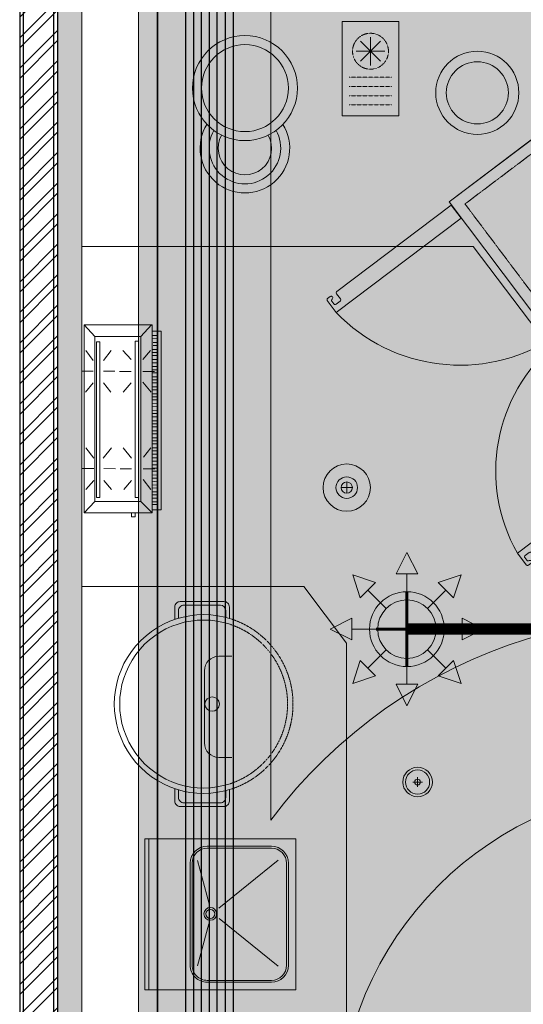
# Model space of a CAD drawing. Header units: millimetres. Extents: x 138182 to 148194, y 4376 to 21165.
# Tile 7 of 9: x 140029 to 141362, y 14807 to 17413. Entities that reach past the tile are written whole.
import ezdxf
from ezdxf.lldxf.tags import DXFTag

# ---------------------------------------------------------------- set-up
doc = ezdxf.new("R2010")
doc.units = ezdxf.units.MM
doc.header["$LTSCALE"] = 2.5
for name, pattern in [('( Hidden )', [0.375, 0.25, -0.125]), ('DASHED', [19.049999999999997, 12.7, -6.35]), ('HIDDEN', [0.375, 0.25, -0.125]), ('HIDDEN2', [4.7624999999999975, 3.174999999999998, -1.587499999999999]), ('HIDDENX2', [19.049999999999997, 12.7, -6.35])]:
    doc.linetypes.add(name, pattern=pattern)
for name, color, linetype, lineweight in [('00-ABM-SPR-68-D', 6, 'Continuous', 0), ('Dimension', 40, 'Continuous', 0), ('ELEC', 1, 'Continuous', 5), ('Electrical', 1, 'Continuous', 5), ('ELEVATION 1', 143, 'Continuous', 18), ('HATCH LIGHT', 250, 'Continuous', 0), ('HATCH MEDIUM', 251, 'Continuous', 5), ('SPRINKLER PENDANT EXIS.', 6, 'Continuous', 0), ('WALL', 132, 'Continuous', 25)]:
    doc.layers.add(name, color=color, linetype=linetype, lineweight=lineweight)
for name, color, linetype in [('2', 2, 'Continuous'), ('FIRE SPRINKLER PIPE', 1, 'Continuous'), ('MEPTEK-HVAC- LINEAR GRILL', 5, 'Continuous')]:
    doc.layers.add(name, color=color, linetype=linetype)
tags = doc.linetypes.add('DOT2', pattern=[3.174999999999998, 0, -3.174999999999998]).pattern_tags.tags
tags[6:7] = [DXFTag(74, 4), DXFTag(75, 0), DXFTag(340, '0'), DXFTag(46, 1.0), DXFTag(50, 0.0), DXFTag(44, 0.0), DXFTag(45, 0.0)]
tags[4:5] = [DXFTag(74, 4), DXFTag(75, 0), DXFTag(340, '0'), DXFTag(46, 1.0), DXFTag(50, 0.0), DXFTag(44, 0.0), DXFTag(45, 0.0)]

# ---------------------------------------------------------------- blocks, each defined once
blk = doc.blocks.new('hatch')
h = blk.add_hatch()
h.set_pattern_fill('FLEX', color=256, scale=10)
h.set_pattern_definition([(0, (-140.1241893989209, -20916.01759239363), (0, 63.5), [63.5, -63.5]), (45, (-76.62418939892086, -20916.01759239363), (0, 63.499999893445), [15.875, -58.052561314, 15.875, -89.80256131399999])])
edge = h.paths.add_edge_path()
edge.add_arc((215877.7525466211, 2464.580589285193), 12279.95709463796, 199.7789586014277, 238.7556541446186, ccw=False)
edge.add_line((204322.2502413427, -1690.863155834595), (203976.0716136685, -1690.863155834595))
edge.add_line((203976.0716136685, -1690.863155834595), (203976.0716136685, -9185.352777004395))
edge.add_line((203976.0716136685, -9185.352777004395), (204226.0716136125, -9185.352777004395))
edge.add_line((204226.0716136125, -9185.352777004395), (204226.0716136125, -9935.352777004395))
edge.add_line((204226.0716136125, -9935.352777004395), (204226.0716136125, -9900.352777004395))
edge.add_line((204226.0716136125, -9900.352777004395), (206576.0716136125, -9900.352777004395))
edge.add_line((206576.0716136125, -9900.352777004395), (206576.0716136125, -14735.35277710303))
edge.add_line((206576.0716136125, -14735.35277710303), (209508.275232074, -14735.35277710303))
edge.add_line((209508.275232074, -14735.35277710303), (209508.275232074, -8034.329115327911))
edge = h.paths.add_edge_path(flags=16)
edge.add_arc((208658.275232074, -12135.35277710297), 500.0000000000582, 270.0000000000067, 359.9999999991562, ccw=False)
edge.add_line((208658.275232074, -12635.35277710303), (207426.0716136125, -12635.35277710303))
edge.add_arc((207426.0716136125, -12135.35277710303), 500, 180, 270, ccw=False)
edge.add_line((206926.0716136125, -12135.35277710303), (206926.0716136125, -10050.35277700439))
edge.add_arc((206427.4942636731, -10048.93012694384), 498.5793796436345, 359.8365115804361, 450.1634884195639)
edge.add_line((206426.0716136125, -9550.352777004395), (204826.0716136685, -9550.352777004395))
edge.add_arc((204826.0716136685, -9050.352777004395), 500, 180, 270, ccw=False)
edge.add_line((204326.0716136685, -9050.352777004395), (204326.0716136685, -7850.770101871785))
edge.add_arc((205406.2731338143, -7041.038865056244), 1350.000000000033, 216.8556406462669, 503.144359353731)
edge.add_line((204326.0716136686, -6231.307628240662), (204326.0716136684, -2641.737441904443))
edge.add_arc((215877.7525466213, 2464.580589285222), 12629.95709463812, 203.84739980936, 236.6434316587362)
edge.add_arc((208658.2752321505, -8502.411733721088), 499.9999999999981, -8.373035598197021e-10, 56.643431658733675, ccw=False)
edge.add_line((209158.2752321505, -8502.411733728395), (209158.275232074, -12135.35277711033))
edge = h.paths.add_edge_path(flags=16)
edge.add_arc((205406.2731338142, -7041.038865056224), 900, 0, 360)
h = blk.add_hatch()
h.set_pattern_fill('GRASS', color=256, scale=5)
h.set_pattern_definition([(90, (0, 0), (-89.8025612, 89.8025612), [23.8125, -155.7926224]), (45, (0, 0), (-89.80256121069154, 89.80256121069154), [23.8125, -103.1875]), (135, (0, 0), (-89.80256121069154, -89.80256121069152), [23.8125, -103.1875])])
edge = h.paths.add_edge_path()
edge.add_arc((208658.2752321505, -8502.411733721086), 500, 359.9999999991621, 416.6434316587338)
edge.add_arc((215877.7525466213, 2464.580589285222), 12629.9570946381, 203.8473998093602, 236.6434316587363, ccw=False)
edge.add_line((204326.0716136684, -2641.737441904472), (204326.0716136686, -6231.307628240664))
edge.add_arc((205406.2731338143, -7041.038865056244), 1350.000000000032, -143.14435935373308, 143.1443593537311, ccw=False)
edge.add_line((204326.0716136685, -7850.770101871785), (204326.0716136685, -9050.352777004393))
edge.add_arc((204826.0716136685, -9050.352777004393), 500, 180, 270)
edge.add_line((204826.0716136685, -9550.352777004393), (206426.0716136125, -9550.352777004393))
edge.add_arc((206426.0716136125, -10050.3527770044), 500.0000000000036, 3.979039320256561e-13, 90, ccw=False)
edge.add_line((206926.0716136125, -10050.35277700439), (206926.0716136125, -12135.35277710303))
edge.add_arc((207426.0716136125, -12135.35277710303), 500, 180, 270)
edge.add_line((207426.0716136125, -12635.35277710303), (208658.275232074, -12635.35277710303))
edge.add_arc((208658.275232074, -12135.352777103), 500.0000000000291, 270.0000000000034, 359.9999999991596)
edge.add_line((209158.275232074, -12135.35277711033), (209158.2752321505, -8502.411733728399))
edge = h.paths.add_edge_path(flags=17)
edge.add_arc((205406.2731338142, -7041.038865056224), 900, 0, 360)
h.paths.add_polyline_path([(204871.1371718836, -7057.170748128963), (205040.0222840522, -7057.170748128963), (205040.0222840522, -6927.646614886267), (204871.1371718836, -6927.646614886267)], flags=16)
h.paths.add_polyline_path([(205771.1371718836, -7057.170748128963), (205940.0222840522, -7057.170748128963), (205940.0222840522, -6927.646614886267), (205771.1371718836, -6927.646614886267)], flags=16)
blk.add_line((203976.0716136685, -9185.352777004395), (203976.0716136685, -1690.863155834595))
blk.add_lwpolyline([(204322.2502413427, -1690.86315583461, 0.1717267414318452), (209508.275232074, -8034.329115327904), (209508.275232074, -14735.35277710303), (206576.0716136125, -14735.35277710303), (206576.0716136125, -9900.352777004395), (204226.0716136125, -9900.352777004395)], format="xyb")
blk.add_lwpolyline([(204326.0716136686, -6231.30762824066), (204326.0716136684, -2641.737441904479, 0.1440845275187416), (208933.199105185, -8084.779282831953, -0.2523121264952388), (209158.2752321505, -8502.411733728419), (209158.275232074, -12135.35277711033, -0.4142135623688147), (208658.275232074, -12635.35277710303), (207426.0716136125, -12635.35277710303, -0.414213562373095), (206926.0716136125, -12135.35277710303), (206926.0716136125, -10050.35277700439, 0.414213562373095), (206426.0716136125, -9550.352777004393), (204826.0716136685, -9550.352777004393, -0.414213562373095), (204326.0716136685, -9050.352777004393), (204326.0716136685, -7850.770101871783, 3.001244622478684)], format="xyb", close=True)
blk.add_circle((205406.2731338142, -7041.038865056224), 900)
blk = doc.blocks.new('H-WASH')
for p, q in [((-20, 0), (-20, -40)), ((20, 0), (-20, 0)), ((20, -40), (20, 0)), ((20, -1), (-20, -1)), ((-2.565514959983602, -16.92674025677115), (-13.62370313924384, -13.92486520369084)), ((2.781048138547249, -17.05438787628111), (14.19195882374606, -13.92486520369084)), ((-1.154494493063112, -19.68755928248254), (-13.71940225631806, -35.31333714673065)), ((1.603409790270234, -19.53914702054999), (14.28765794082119, -35.31333714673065)), ((-20, -40), (20, -40))]:
    blk.add_line(p, q)
for points in [[(-13.49999999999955, -38), (13.49999999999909, -38, 0.4142135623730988), (17.99999999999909, -33.5), (17.99999999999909, -16.5, 0.4142135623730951), (13.49999999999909, -12), (-13.50000000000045, -12, 0.4142135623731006), (-18.00000000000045, -16.5), (-17.99999999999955, -33.50000000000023, 0.414213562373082)], [(-13.49999999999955, -37.5), (13.49999999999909, -37.5, 0.4142135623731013), (17.49999999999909, -33.5), (17.49999999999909, -16.5, 0.414213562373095), (13.49999999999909, -12.5), (-13.50000000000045, -12.5, 0.4142135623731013), (-17.50000000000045, -16.5), (-17.49999999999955, -33.50000000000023, 0.414213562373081)]]:
    blk.add_lwpolyline(points, format="xyb", close=True)
for radius in [1.692510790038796, 1.192510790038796]:
    blk.add_circle((0.1002526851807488, -17.30528644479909), radius)
blk = doc.blocks.new('A$C7a6a0475')
for p, q in [((325.3831499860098, 415.8580889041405), (289.5980327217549, 415.8580889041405)), ((249.5980327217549, 175.8580889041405), (249.5980327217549, 375.8580889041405)), ((325.3831499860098, 135.8580889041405), (289.5980327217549, 135.8580889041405))]:
    blk.add_line(p, q)
at = {"elevation": 1.230083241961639e-09}
for points in [[(167.8255852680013, 517.9784508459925), (167.8255852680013, 552.3067650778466, -0.414213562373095), (182.8255852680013, 567.3067650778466), (303.7137192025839, 567.3067650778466, -0.414213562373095), (318.7137192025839, 552.3067650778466), (318.7137192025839, 520.6868320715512)], [(177.8255852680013, 521.1438579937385), (177.8255852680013, 542.3067650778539, -0.4142135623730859), (192.8255852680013, 557.3067650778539), (293.7137192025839, 557.3067650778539, -0.414213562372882), (308.7137192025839, 542.3067650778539), (308.7137192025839, 523.4639965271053)], [(167.8255852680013, 49.32831423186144), (167.8255852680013, 15, 0.414213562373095), (182.8255852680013, 0), (303.7137192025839, 7.275957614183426e-12, 0.414213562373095), (318.7137192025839, 15.00000000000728), (318.713719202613, 46.61993300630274)], [(177.8255852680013, 46.16290708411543), (177.8255852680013, 25, 0.4142135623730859), (192.8255852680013, 10), (293.7137192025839, 10, 0.4142135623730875), (308.7137192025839, 25), (308.713719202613, 43.84276855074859)]]:
    blk.add_lwpolyline(points, format="xyb", dxfattribs=at)
blk.add_circle((271.1044638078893, 283.653382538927), 20)
for centre, radius, start, end in [((247.5, 283.653382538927), 247.5, 71.65853981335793, 288.3414601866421), ((247.5, 283.653382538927), 232.5, 71.65853981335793, 288.3414601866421), ((289.5980327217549, 375.8580889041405), 40, 90, 180), ((289.5980327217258, 175.8580889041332), 39.99999999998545, 180, 270)]:
    blk.add_arc(centre, radius, start, end)
at = {"linetype": 'HIDDEN2', "ltscale": 0.1}
for radius in [247.5, 232.5]:
    blk.add_arc((247.5, 283.653382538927), radius, 288.3414601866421, 71.65853981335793, dxfattribs=at)
blk = doc.blocks.new('kjdfhjakld')
for points in [[(212.7355064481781, 83.33868941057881), (212.7355064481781, 106.6126569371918), (-261.8027528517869, 106.6126569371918), (-261.8027528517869, 83.33868941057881)], [(-261.8027528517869, 83.33868941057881), (-261.8027528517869, 106.6126569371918), (212.7355064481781, 106.6126569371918), (212.7355064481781, 83.33868941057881)], [(-247.424414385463, 52.93889655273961), (-278.2422689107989, 80.93096388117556), (-278.2422689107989, 80.93096388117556)], [(-241.7389877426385, 83.16894520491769), (-241.6167719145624, 97.61485608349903), (-241.6167719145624, 97.61485608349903)], [(-231.2854605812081, 85.48833003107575), (-231.1836140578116, 97.5265890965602), (-231.1836140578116, 97.5265890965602)], [(-223.2599545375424, 85.42043234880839), (-223.1581080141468, 97.45869141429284), (-223.1581080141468, 97.45869141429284)], [(-212.8267966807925, 85.33216536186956), (-212.7249501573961, 97.37042442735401), (-212.7249501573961, 97.37042442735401)], [(-186.0183811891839, 58.16208676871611), (-210.0285401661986, 79.10646018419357), (-210.0285401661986, 79.10646018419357)], [(-204.8012906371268, 85.2642676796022), (-204.6994441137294, 97.30252674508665), (-204.6994441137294, 97.30252674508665)], [(-196.7757845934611, 85.19636999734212), (-196.6739380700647, 97.23462906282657), (-196.6739380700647, 97.23462906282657)], [(-186.3426267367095, 85.10810301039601), (-186.2407802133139, 97.14636207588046), (-186.2407802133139, 97.14636207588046)], [(-177.5145700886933, 85.03341555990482), (-177.4127235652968, 97.07167462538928), (-177.4127235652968, 97.07167462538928)], [(-167.8839628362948, 84.95193834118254), (-167.7821163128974, 96.990197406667), (-167.7821163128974, 96.990197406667)], [(-159.0559061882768, 84.87725089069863), (-158.9540596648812, 96.91550995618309), (-158.9540596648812, 96.91550995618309)], [(-154.717949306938, 58.06144229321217), (-154.6173048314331, 89.36187417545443), (-154.6173048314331, 89.36187417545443)], [(-151.0304001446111, 84.80935320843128), (-150.9285536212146, 96.84761227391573), (-150.9285536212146, 96.84761227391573)], [(-140.5972422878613, 84.72108622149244), (-140.4750264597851, 99.16699710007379), (-140.4750264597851, 99.16699710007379)], [(-132.5717362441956, 84.65318853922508), (-132.4495204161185, 99.09909941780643), (-132.4495204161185, 99.09909941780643)], [(-125.8252429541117, 57.96853970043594), (-99.26800455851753, 80.35548393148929), (-99.26800455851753, 80.35548393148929)], [(-124.546230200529, 84.585290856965), (-124.4240143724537, 99.03120173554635), (-124.4240143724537, 99.03120173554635)], [(-114.11307234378, 84.49702387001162), (-113.9908565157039, 98.94293474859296), (-113.9908565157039, 98.94293474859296)], [(-106.0875663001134, 84.42912618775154), (-105.9653504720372, 98.87503706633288), (-105.9653504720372, 98.87503706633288)], [(-95.65440844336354, 84.34085920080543), (-95.5321926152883, 98.78677007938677), (-95.5321926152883, 98.78677007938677)], [(-87.62890239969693, 84.27296151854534), (-87.50668657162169, 98.71887239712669), (-87.50668657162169, 98.71887239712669)], [(-79.60339635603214, 84.20506383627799), (-79.48118052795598, 98.65097471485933), (-79.48118052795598, 98.65097471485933)], [(-69.17023849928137, 84.11679684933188), (-69.04802267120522, 98.5627077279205), (-69.04802267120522, 98.5627077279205)], [(-61.14473245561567, 84.0488991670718), (-61.02251662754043, 98.49481004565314), (-61.02251662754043, 98.49481004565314)], [(-50.71157459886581, 83.96063218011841), (-52.19445997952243, 98.42012259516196), (-52.19445997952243, 98.42012259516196)], [(-42.68606855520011, 83.8927344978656), (-42.56385272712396, 98.33864537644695), (-42.56385272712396, 98.33864537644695)], [(-33.85801190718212, 83.81804704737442), (-33.73579607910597, 98.26395792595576), (-33.73579607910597, 98.26395792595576)], [(-23.42485405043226, 83.72978006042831), (-23.30263822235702, 98.17569093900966), (-23.30263822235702, 98.17569093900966)], [(-15.39934800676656, 83.66188237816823), (-15.27713217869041, 98.10779325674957), (-15.27713217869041, 98.10779325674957)], [(-7.373841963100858, 83.59398469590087), (-7.251626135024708, 98.03989557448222), (-7.251626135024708, 98.03989557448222)], [(3.059315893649, 83.50571770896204), (3.18153172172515, 97.95162858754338), (3.18153172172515, 97.95162858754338)], [(11.08482193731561, 83.43782002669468), (11.20703776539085, 97.88373090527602), (11.20703776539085, 97.88373090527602)], [(21.51797979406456, 83.3495530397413), (21.64019562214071, 97.79546391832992), (21.64019562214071, 97.79546391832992)], [(29.54348583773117, 83.28165535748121), (29.66570166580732, 97.72756623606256), (29.66570166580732, 97.72756623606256)], [(37.56899188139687, 83.21375767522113), (37.69120770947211, 97.65966855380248), (37.69120770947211, 97.65966855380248)], [(48.00214973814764, 83.12549068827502), (48.12436556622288, 97.57140156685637), (48.12436556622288, 97.57140156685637)], [(73.22114269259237, 59.73626959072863), (48.40582791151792, 79.88064845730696), (48.40582791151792, 79.88064845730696)], [(56.02765578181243, 83.05759300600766), (56.14987160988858, 97.50350388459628), (56.14987160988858, 97.50350388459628)], [(64.85571242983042, 82.98290555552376), (64.97792825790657, 97.4288164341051), (64.97792825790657, 97.4288164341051)], [(74.499899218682, 84.5065295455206), (74.60853551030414, 97.3473392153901), (74.60853551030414, 97.3473392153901)], [(83.32795586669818, 84.43184209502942), (83.43659215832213, 97.27265176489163), (83.43659215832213, 97.27265176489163)], [(92.95856311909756, 84.35036487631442), (93.0671994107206, 97.19117454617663), (93.0671994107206, 97.19117454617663)], [(101.7866197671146, 84.27567742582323), (101.8952560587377, 97.11648709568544), (101.8952560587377, 97.11648709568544)], [(103.7189993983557, 59.63820574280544), (103.8170632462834, 90.13606244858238), (103.8170632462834, 90.13606244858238)], [(109.8121258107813, 84.20777974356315), (109.9207621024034, 97.04858941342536), (109.9207621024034, 97.04858941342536)], [(120.2452836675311, 84.11951275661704), (120.3539199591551, 96.96032242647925), (120.3539199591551, 96.96032242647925)], [(128.2707897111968, 84.05161507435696), (128.3794260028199, 96.89242474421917), (128.3794260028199, 96.89242474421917)], [(132.611705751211, 59.54530315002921), (159.1612022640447, 79.52452185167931), (159.1612022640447, 79.52452185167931)], [(138.7039475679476, 83.96334808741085), (136.4049320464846, 96.82452706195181), (136.4049320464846, 96.82452706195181)], [(146.7294536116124, 83.89545040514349), (146.8380899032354, 96.7362600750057), (146.8380899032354, 96.7362600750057)], [(154.7549596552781, 83.82755272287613), (154.8635959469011, 96.66836239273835), (154.8635959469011, 96.66836239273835)], [(165.1881175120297, 83.7392857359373), (165.3103333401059, 98.18519661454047), (165.3103333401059, 98.18519661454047)], [(173.2136235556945, 83.67138805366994), (173.3358393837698, 98.11729893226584), (173.3358393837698, 98.11729893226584)], [(182.0416802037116, 83.59670060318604), (182.1638960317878, 98.04261148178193), (182.1638960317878, 98.04261148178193)], [(190.3764734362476, 52.93889655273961), (220.9723939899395, 83.33868941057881), (220.9723939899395, 83.33868941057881)], [(191.672287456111, 83.51522338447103), (191.7945032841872, 97.96113426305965), (191.7945032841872, 97.96113426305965)], [(-186.1164450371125, 27.66423006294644), (-210.2659579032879, 5.269543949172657), (-210.2659579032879, 5.269543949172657)], [(-154.8160131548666, 27.5635855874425), (-154.9166576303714, -3.736846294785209), (-154.9166576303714, -3.736846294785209)], [(-124.3181564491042, 27.46552173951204), (-99.50542229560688, 6.518567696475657), (-99.50542229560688, 6.518567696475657)], [(75.52822374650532, 28.42809582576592), (48.16841017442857, 6.043732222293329), (48.16841017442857, 6.043732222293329)], [(103.6183549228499, 28.33777386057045), (103.5202910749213, -2.160082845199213), (103.5202910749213, -2.160082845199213)], [(134.9187868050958, 28.23712938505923), (158.9315264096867, 8.095331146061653), (158.9315264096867, 8.095331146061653)], [(220.7943306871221, 27.96100223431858), (231.2278079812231, 27.92745407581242), (231.2613561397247, 38.36093136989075), (220.8278788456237, 38.39447952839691)], [(-183.9461372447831, -46.1804280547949), (-210.3666023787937, -26.03088793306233), (-210.3666023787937, -26.03088793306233)], [(-155.0534308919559, -46.27333064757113), (-154.9553670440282, -15.77547394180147), (-154.9553670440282, -15.77547394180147)], [(75.28564475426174, -47.01397076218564), (48.07034632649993, -24.45412448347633), (48.07034632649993, -24.45412448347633)], [(103.3809371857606, -45.49914237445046), (103.4815816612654, -14.19871049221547), (103.4815816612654, -14.19871049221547)], [(134.6813690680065, -45.59978684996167), (158.8257206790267, -24.81025108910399), (158.8257206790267, -24.81025108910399)], [(-124.5555741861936, -46.37139449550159), (-99.61122802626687, -26.38701453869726), (-99.61122802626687, -26.38701453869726)], [(-247.424414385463, -69.25123859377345), (-278.8151682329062, -97.24072529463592), (-278.8151682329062, -97.24072529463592)], [(-184.0338785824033, -73.46798405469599), (-210.583375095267, -93.44720275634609), (-210.583375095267, -93.44720275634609)], [(-155.1411722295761, -73.56088664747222), (-155.2392360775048, -104.0587433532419), (-155.2392360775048, -104.0587433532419)], [(-124.6433155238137, -73.65895049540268), (-99.82800074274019, -93.80332936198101), (-99.82800074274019, -93.80332936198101)], [(75.20564529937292, -71.89380123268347), (47.8509929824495, -92.67301448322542), (47.8509929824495, -92.67301448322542)], [(103.2957764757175, -71.98412319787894), (103.1951320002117, -103.2845550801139), (103.1951320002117, -103.2845550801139)], [(134.5962083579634, -72.08476767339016), (158.6063673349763, -93.02914108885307), (158.6063673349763, -93.02914108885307)], [(190.3764734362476, -69.25123859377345), (220.3917527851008, -97.24072529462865), (220.3917527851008, -97.24072529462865)]]:
    blk.add_lwpolyline(points)
for points in [[(220.9723939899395, 83.33868941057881), (-278.815168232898, 83.33868941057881), (-278.815168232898, -97.24072529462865), (220.9723939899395, -97.24072529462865)], [(198.2149081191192, 97.9068161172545), (-249.7644937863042, 97.9068161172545), (-249.7636321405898, 83.33868941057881), (198.2149081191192, 83.23684288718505)], [(190.3764734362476, 52.93889655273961), (190.3764734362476, -69.25123859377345), (-247.424414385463, -69.25123859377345), (-247.424414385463, 52.93889655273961)], [(-247.424414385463, -69.25123859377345), (190.3764734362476, -69.25123859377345), (190.3764734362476, 52.93889655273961), (-247.424414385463, 52.93889655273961)], [(179.9223511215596, 46.55184329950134), (-235.0141763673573, 46.55184329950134), (-235.0399826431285, 38.2551256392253), (179.9223511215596, 38.2551256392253)], [(-235.0399826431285, 38.2551256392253), (179.9223511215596, 38.2551256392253), (179.9223511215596, 46.55184329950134), (-235.0399826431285, 46.55184329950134)], [(179.5920307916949, -56.1777792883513), (-232.9625774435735, -56.1777792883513), (-232.9625774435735, -64.48223883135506), (179.5920307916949, -64.48223883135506)], [(-232.9625774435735, -64.48223883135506), (179.5920307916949, -64.48223883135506), (179.5920307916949, -56.1777792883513), (-232.9625774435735, -56.1777792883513)]]:
    blk.add_lwpolyline(points, close=True)
blk = doc.blocks.new('A$C7627248E')
at = {"ltscale": 500}
for radius in [139.0739870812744, 115.0739870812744]:
    blk.add_circle((139.0707093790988, 277.0472670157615), radius, dxfattribs=at)
for radius, start, end in [(118.6911398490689, 152.4743993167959, 36.45809114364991), (94.69113984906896, 154.8731326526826, 34.05935780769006), (70.69113984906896, 155.4698097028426, 33.46268075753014)]:
    blk.add_arc((151.4399910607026, 118.6879348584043), radius, start, end, dxfattribs=at)
blk = doc.blocks.new('bc3')
blk.add_line((-1349.606169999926, 0), (-1349.606169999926, -549.9999999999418))
for points in [[(0, -549.9999999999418), (0, 0), (-1349.606169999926, 0), (-1349.606169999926, -549.9999999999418)], [(0, -20), (0, 0), (-1349.606169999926, 0), (-1349.606169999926, -20)]]:
    blk.add_lwpolyline(points, close=True)
at = {"linetype": 'DASHED', "ltscale": 0.03}
blk.add_lwpolyline([(-30.15956999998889, -50), (-30.15956999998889, -519.9999999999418), (-1319.446599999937, -519.9999999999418), (-1319.446599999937, -50)], close=True, dxfattribs=at)
for points in [[(-1325.750694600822, -956.4717857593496, -0.4142135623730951), (-1330.087696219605, -952.1347841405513), (-1330.087696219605, -952.4387711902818, 0.414213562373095), (-1334.424697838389, -948.1017695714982), (-1334.424697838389, -948.1017695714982, 0.414213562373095), (-1338.761699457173, -952.4387711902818), (-1338.761699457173, -956.4717857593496), (-1338.761699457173, -960.8087873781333, 0.414213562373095), (-1334.424697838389, -965.1457889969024), (-1295.391683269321, -965.1457889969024), (-1295.391683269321, -551.1856594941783), (-1338.761699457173, -551.1856594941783), (-1338.761699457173, -930.3947517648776, 0.4142135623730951), (-1334.424697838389, -934.7317533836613), (-1317.076691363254, -934.7317533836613, -0.414213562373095), (-1312.739689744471, -939.068755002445), (-1312.739689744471, -952.1347841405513, -0.414213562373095), (-1317.076691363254, -956.4717857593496), (-1325.750694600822, -956.4717857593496)], [(-467.7122128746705, -956.471785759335, 0.4142135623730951), (-463.3752112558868, -952.1347841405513), (-463.3752112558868, -952.4387711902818, -0.414213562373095), (-459.0382096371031, -948.1017695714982), (-459.0382096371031, -948.1017695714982, -0.414213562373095), (-454.7012080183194, -952.4387711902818), (-454.7012080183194, -956.471785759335), (-454.7012080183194, -960.8087873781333, -0.414213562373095), (-459.0382096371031, -965.1457889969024), (-498.0712242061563, -965.1457889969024), (-498.0712242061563, -551.1856594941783), (-454.7012080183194, -551.1856594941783), (-454.7012080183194, -930.3947517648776, -0.4142135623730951), (-459.0382096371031, -934.7317533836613), (-476.3862161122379, -934.7317533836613, 0.414213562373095), (-480.7232177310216, -939.068755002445), (-480.7232177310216, -952.1347841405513, 0.414213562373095), (-476.3862161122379, -956.471785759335), (-467.7122128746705, -956.471785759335)], [(-24.70695867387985, -956.4717857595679, 0.4142135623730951), (-20.36995705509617, -952.1347841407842), (-20.36995705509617, -952.4387711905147, -0.414213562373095), (-16.03295543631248, -948.1017695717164), (-16.03295543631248, -948.1017695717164, -0.414213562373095), (-11.69595381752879, -952.4387711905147), (-11.69595381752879, -956.4717857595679), (-11.69595381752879, -960.8087873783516, -0.414213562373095), (-16.03295543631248, -965.1457889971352), (-55.06597000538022, -965.1457889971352), (-55.06597000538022, -551.1856594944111), (-11.69595381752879, -551.1856594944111), (-11.69595381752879, -930.3947517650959, -0.4142135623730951), (-16.03295543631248, -934.7317533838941), (-33.38096191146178, -934.7317533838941, 0.414213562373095), (-37.71796353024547, -939.0687550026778), (-37.71796353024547, -952.1347841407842, 0.414213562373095), (-33.38096191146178, -956.4717857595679), (-24.70695867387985, -956.4717857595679)]]:
    blk.add_lwpolyline(points, format="xyb")
at = {"linetype": 'DOT2', "ltscale": 0.05}
for centre, radius, start, end in [((-1349.547627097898, -514.0758062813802), 454.3093610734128, 276.8462226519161, 355.3146253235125), ((-442.0696183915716, -530.6198643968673), 438.119799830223, 182.690511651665, 262.6562140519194), ((0.9356358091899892, -530.6198643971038), 438.1197998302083, 182.690511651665, 262.6562140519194)]:
    blk.add_arc(centre, radius, start, end, dxfattribs=at)
blk = doc.blocks.new('cr')
for p, q in [((75, 133.6836785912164), (75, 208.7494093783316)), ((101.5397436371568, 144.6768003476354), (48.46025636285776, 197.7562876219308)), ((48.46025636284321, 144.6768003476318), (101.5397436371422, 197.7562876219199)), ((37.46713460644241, 171.216543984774), (112.5328653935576, 171.216543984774))]:
    blk.add_line(p, q)
at = {"linetype": '( Hidden )'}
for p, q in [((18.9001610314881, 102.5758152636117), (131.0998389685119, 102.5758152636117)), ((18.9001610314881, 78.09781135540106), (131.0998389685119, 78.09781135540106)), ((18.9001610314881, 53.6198074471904), (131.0998389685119, 53.6198074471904)), ((18.9001610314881, 29.14180353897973), (131.0998389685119, 29.14180353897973))]:
    blk.add_line(p, q, dxfattribs=at)
blk.add_lwpolyline([(0, 0), (150, 0), (150, 250), (0, 250)], close=True)
blk.add_circle((75, 171.216543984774), 47.5527025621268, dxfattribs=at)
blk = doc.blocks.new('furniture 1')
for p, q in [((195493.6554703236, -4797.300630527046), (196529.9166397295, -4797.300630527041)), ((197285.939765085, -5800.79674604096), (196529.9166397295, -4797.300630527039)), ((195493.6554703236, -5697.300630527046), (196081.1341058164, -5697.300630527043)), ((196194.1424842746, -5847.300630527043), (196081.1341058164, -5697.300630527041)), ((196193.6634962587, -9279.125023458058), (196193.6634962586, -5846.664852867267))]:
    blk.add_line(p, q)
for radius in [110, 82.19641230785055]:
    blk.add_circle((196540.5162418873, -4390.767863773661), radius)
blk.add_blockref('cr', (196182.6312966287, -4452.029860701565))
at = {"rotation": 355.5337547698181}
blk.add_blockref('A$C7627248E', (195764.9069092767, -4643.734969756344), dxfattribs=at)
at = {"linetype": 'HIDDENX2', "ltscale": 10, "rotation": 306.9939748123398}
blk.add_blockref('bc3', (197717.128835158, -5425.862103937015), dxfattribs=at)
at = {"linetype": 'HIDDENX2', "xscale": 0.99679135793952, "yscale": 0.99679135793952, "zscale": 0.99679135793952, "rotation": 270}
blk.add_blockref('kjdfhjakld', (195596.6086222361, -5282.318486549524), dxfattribs=at)
at = {"xscale": 0.9559158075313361, "yscale": 0.9559158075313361, "zscale": 0.9559158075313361}
blk.add_blockref('A$C7a6a0475', (195579.2282914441, -6279.499999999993, -0.6020164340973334), dxfattribs=at)
at = {"xscale": 10, "yscale": 10, "zscale": 10, "rotation": 89.99999999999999}
blk.add_blockref('H-WASH', (195660.2664691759, -6564.614285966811), dxfattribs=at)
blk = doc.blocks.new('*U53')
for points in [[(0, 0), (7713.285819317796, 0), (7713.285819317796, -10), (0, -10)], [(0, -100), (7713.285819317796, -100), (7713.285819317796, -90), (0, -90)]]:
    blk.add_lwpolyline(points, close=True)
blk = doc.blocks.new('wall')
at = {"layer": 'HATCH LIGHT'}
h = blk.add_hatch(dxfattribs=at)
h.set_pattern_fill('ANSI32', color=256, scale=6)
h.set_pattern_definition([(45, (64811.69935972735, -20916.01759239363), (-40.41115254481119, 40.41115254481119), []), (45, (64838.64013972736, -20916.01759239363), (-40.41115254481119, 40.41115254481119), [])])
h.paths.add_polyline_path([(203761.0716136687, -1537.066957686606), (203661.0716136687, -1537.066957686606), (203661.0716136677, -9250.352777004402), (203761.0716136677, -9250.352777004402)])
h = blk.add_hatch(dxfattribs=at)
h.set_pattern_fill('ANSI36', color=256, scale=7)
h.set_pattern_definition([(45, (64811.69935972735, -20916.01759239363), (11.78658615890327, 43.2174825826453), [55.5625, -11.1125, 0, -11.1125])])
h.paths.add_polyline_path([(203826.0716136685, -1690.863155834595), (204533.147589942, -1690.863155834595), (204531.8784311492, -1687.069841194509), (204481.6907993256, -1537.066957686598), (203761.0716136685, -1537.066957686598), (203761.0716136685, -9250.352777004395), (204161.0716136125, -9250.352777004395), (204161.0716136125, -10050.35277700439), (204226.0716136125, -10050.35277700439), (204226.0716136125, -9185.352777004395), (203826.0716136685, -9185.352777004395)])
at = {"layer": 'ELEVATION 1'}
blk.add_line((203826.0716136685, -9185.352777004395), (203826.0716136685, -1690.863155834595), dxfattribs=at)
at = {"layer": 'HATCH MEDIUM', "linetype": '( Hidden )'}
blk.add_lwpolyline([(204515.9667851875, -360.9740200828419, 0.0121040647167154), (204666.6679510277, -908.0491653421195), (204888.7708374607, -1571.879519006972, 0.1712228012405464), (209864.8845784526, -7577.92111328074), (210475.8443302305, -7919.576174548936, 0.03153968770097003), (211826.6300441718, -8517.890621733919)], format="xyb", dxfattribs=at)
at = {"layer": 'HATCH MEDIUM', "linetype": '( Hidden )', "ltscale": 2}
blk.add_lwpolyline([(204152.128335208, -451.7847150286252, 0.01222071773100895), (204309.2819670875, -1021.764262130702), (204534.9103264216, -1696.131695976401, 0.1714629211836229), (209677.0061526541, -7902.509409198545), (210297.6637615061, -8249.587613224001, 0.03165643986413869), (211696.6679567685, -8869.65027808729, 0.03165643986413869)], format="xyb", dxfattribs=at)
at = {"layer": 'WALL', "xscale": -1, "rotation": 90}
blk.add_blockref('*U53', (203661.0716136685, -1537.066957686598), dxfattribs=at)
blk = doc.blocks.new('*U61')
at = {"color": 8}
for p, q in [((25, 100), (7228.999999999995, 100)), ((25, 75), (7228.999999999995, 75)), ((25, 50), (7228.999999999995, 50))]:
    blk.add_line(p, q, dxfattribs=at)
blk.add_lwpolyline([(0, 0), (0, 150), (7253.999999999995, 150), (7253.999999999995, 0)], close=True)
at = {"color": 1}
blk.add_lwpolyline([(25, 25), (25, 125), (7228.999999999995, 125), (7228.999999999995, 25)], close=True, dxfattribs=at)
blk = doc.blocks.new('hvac1')
at = {"layer": 'MEPTEK-HVAC- LINEAR GRILL', "xscale": 0.8333333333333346, "yscale": 0.8333333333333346, "zscale": 0.8333333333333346, "rotation": 90}
blk.add_blockref('*U61', (204283.5802587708, -9643.446357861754, -7.415310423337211), dxfattribs=at)
blk = doc.blocks.new('FSDT')
at = {"layer": '00-ABM-SPR-68-D', "lineweight": 0}
h = blk.add_hatch(color=256, dxfattribs=at)
h.paths.add_polyline_path([(99161.10074634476, 17780.57547809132, -1), (99301.13798212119, 17920.61271386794, -1)])
h.paths.add_polyline_path([(99285.86921288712, 17905.34394463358, 1), (99176.36951557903, 17795.84424732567, 1)], flags=16)
for p, q in [((99231.11936423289, 18053.73470573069), (99202.45166171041, 17996.58338826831)), ((99231.11936423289, 18053.73470573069), (99259.7870667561, 17996.58338826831)), ((99087.47726154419, 17994.23619866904), (99107.61821882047, 17933.55298768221)), ((99087.47726154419, 17994.23619866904), (99148.16047253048, 17974.09524139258)), ((99259.7870667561, 17996.58338826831), (99202.45166171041, 17996.58338826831)), ((99231.11936423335, 17928.02207448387), (99231.11936423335, 17996.58338826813)), ((99374.76146692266, 17994.23619866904), (99314.07825593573, 17974.09524139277)), ((99374.76146692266, 17994.23619866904), (99354.6205096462, 17933.55298768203)), ((99148.16047253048, 17974.09524139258), (99107.61821882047, 17933.55298768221)), ((99176.36951557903, 17905.3439446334), (99127.88934567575, 17953.8241145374)), ((99285.86921288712, 17905.34394463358), (99334.34938279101, 17953.8241145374)), ((99354.6205096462, 17933.55298768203), (99314.07825593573, 17974.09524139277)), ((99027.97875448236, 17850.59409597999), (99085.13007194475, 17879.26179850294)), ((99085.13007194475, 17879.26179850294), (99085.13007194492, 17821.9263934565)), ((99434.25997398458, 17850.59409597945), (99377.10865652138, 17879.26179850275)), ((99377.10865652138, 17879.26179850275), (99377.10865652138, 17821.9263934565)), ((99027.97875448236, 17850.59409597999), (99085.13007194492, 17821.9263934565)), ((99153.69138572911, 17850.59409597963), (99085.13007194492, 17850.59409597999)), ((99308.54734273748, 17850.59409597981), (99377.10865652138, 17850.59409597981)), ((99434.25997398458, 17850.59409597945), (99377.10865652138, 17821.9263934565)), ((99176.36951557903, 17795.84424732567), (99127.88934567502, 17747.36407742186)), ((99231.11936423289, 17773.16611747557), (99231.11936423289, 17704.60480369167)), ((99285.86921288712, 17795.84424732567), (99334.34938279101, 17747.36407742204)), ((99087.47726154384, 17706.9519932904), (99107.6182188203, 17767.63520427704)), ((99107.6182188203, 17767.63520427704), (99148.16047253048, 17727.09295056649)), ((99314.07825593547, 17727.09295056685), (99354.6205096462, 17767.63520427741)), ((99374.76146692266, 17706.9519932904), (99354.6205096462, 17767.63520427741)), ((99087.47726154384, 17706.9519932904), (99148.16047253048, 17727.09295056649)), ((99374.76146692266, 17706.9519932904), (99314.07825593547, 17727.09295056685)), ((99231.11936423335, 17647.45348622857), (99202.45166170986, 17704.60480369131)), ((99202.45166170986, 17704.60480369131), (99259.78706675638, 17704.60480369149)), ((99231.11936423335, 17647.45348622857), (99259.78706675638, 17704.60480369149))]:
    blk.add_line(p, q, dxfattribs=at)
at = {"layer": '00-ABM-SPR-68-D', "lineweight": 0, "const_width": 7.687165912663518}
for points in [[(99231.11936423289, 17751.57281694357), (99231.11936423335, 17949.61537501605)], [(99313.43085253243, 17850.59409597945), (99148.8078759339, 17850.59409597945)]]:
    blk.add_lwpolyline(points, dxfattribs=at)
at = {"layer": '00-ABM-SPR-68-D', "lineweight": 0}
for radius in [99.02127903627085, 77.42797850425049]:
    blk.add_circle((99231.11936423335, 17850.59409597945), radius, dxfattribs=at)
at = {"layer": 'FIRE SPRINKLER PIPE', "const_width": 30}
blk.add_lwpolyline([(99231.11936423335, 17850.59409597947), (99756.24205378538, 17850.59409597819)], dxfattribs=at)
blk = doc.blocks.new('SPOT')
for points in [[(25802.38770833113, 4859.831588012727), (25802.38770833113, 4856.831588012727)], [(25803.88770833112, 4858.331588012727), (25800.88770833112, 4858.331588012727)]]:
    blk.add_lwpolyline(points)
for radius in [6.257377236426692, 2.854242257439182, 1.5]:
    blk.add_circle((25802.38770833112, 4858.331588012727), radius)
blk = doc.blocks.new('li1')
for p, q in [((146176.1143120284, 17361.98755072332), (146176.1143120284, 17387.24276656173)), ((146163.4867041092, 17374.61515864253), (146188.7419199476, 17374.61515864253))]:
    blk.add_line(p, q)
for radius in [39.11515864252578, 31.91689783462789, 7.669118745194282]:
    blk.add_circle((146176.1143120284, 17374.61515864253), radius)
blk = doc.blocks.new('light01')
at = {"layer": 'ELEC', "xscale": 10, "yscale": 10, "zscale": 10}
blk.add_blockref('SPOT', (-112258.3015693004, -33018.90106483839), dxfattribs=at)
at = {"layer": 'ELEC'}
blk.add_blockref('li1', (-222.939087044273, -2589.357852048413), dxfattribs=at)
blk = doc.blocks.new('light')
at = {"layer": 'Electrical', "linetype": 'HIDDEN', "ltscale": 2, "const_width": 5}
blk.add_lwpolyline([(204026.0716136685, -9182.35784440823), (204026.0716136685, -1690.863155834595)], dxfattribs=at)
blk.add_lwpolyline([(204259.6040079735, -1690.863155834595, 0.1700335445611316), (209458.2650972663, -8063.042344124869), (209458.2650972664, -14685.35277710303), (206626.0716136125, -14685.35277710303), (206626.0716136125, -9850.352777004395), (204229.0665462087, -9850.352777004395)], format="xyb", dxfattribs=at)

msp = doc.modelspace()

# ---------------------------------------------------------------- block references
at = {"layer": 'HATCH LIGHT'}
msp.add_blockref('hatch', (-63632.32198444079, 21526.16193663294), dxfattribs=at)

# ---------------------------------------------------------------- next in the draw order: block references
msp.add_blockref('furniture 1', (-55299.9058410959, 21610.14434423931), dxfattribs=at)

# ---------------------------------------------------------------- next in the draw order: block references
at = {"layer": '2'}
msp.add_blockref('light01', (-4870.724075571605, 610.1443442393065), dxfattribs=at)
at = {"layer": 'Dimension'}
for name, p in [('wall', (-63632.32198444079, 21526.16193663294)), ('light', (-63632.32198444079, 21526.16193663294)), ('hvac1', (-63689.83062954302, 22120.23614443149, 7.415310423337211))]:
    msp.add_blockref(name, p, dxfattribs=at)
at = {"layer": 'SPRINKLER PENDANT EXIS.'}
msp.add_blockref('FSDT', (41823.11057052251, -2050.541482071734), dxfattribs=at)

doc.saveas('drawing.dxf')
